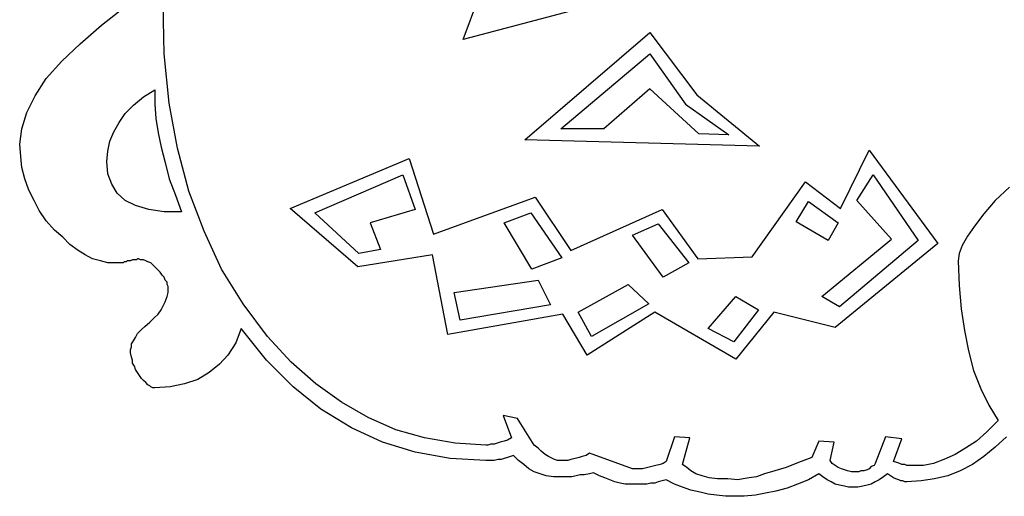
# Model space of a CAD drawing. Extents: x 0.1 to 17.9, y 0 to 2.5.
# Tile 7 of 16: x 7.545 to 9.422, y 0.443 to 1.353. Entities that reach past the tile are written whole.
import ezdxf

# ---------------------------------------------------------------- set-up
doc = ezdxf.new("R2010")
doc.units = 0

msp = doc.modelspace()

# ---------------------------------------------------------------- linework, layer by layer
at = {"color": 0}
for p, q in [((8.390625, 1.314453, 0.5), (8.439453, 1.449219, 0.5)), ((7.701172, 1.341797, 0.5), (7.748047, 1.378906, 0.5)), ((7.820313, 1.287109, 0.5), (7.818359, 1.382813, 0.5)), ((8.662109, 1.386719, 0.5), (8.390625, 1.314453, 0.5)), ((7.660156, 1.306641, 0.5), (7.701172, 1.341797, 0.5)), ((8.507813, 1.123047, 0.5), (8.746094, 1.328125, 0.5)), ((8.746094, 1.328125, 0.5), (8.835938, 1.208984, 0.5)), ((7.625, 1.273438, 0.5), (7.660156, 1.306641, 0.5)), ((7.830078, 1.193359, 0.5), (7.820313, 1.287109, 0.5)), ((8.576172, 1.144531, 0.5), (8.746094, 1.287109, 0.5)), ((8.746094, 1.287109, 0.5), (8.814453, 1.191406, 0.5)), ((7.595703, 1.240234, 0.5), (7.625, 1.273438, 0.5)), ((7.574219, 1.207031, 0.5), (7.595703, 1.240234, 0.5)), ((8.746094, 1.220703, 0.5), (8.658203, 1.144531, 0.5)), ((8.839844, 1.134766, 0.5), (8.746094, 1.220703, 0.5)), ((7.558594, 1.175781, 0.5), (7.574219, 1.207031, 0.5)), ((7.761719, 1.189453, 0.5), (7.78125, 1.205078, 0.5)), ((7.78125, 1.205078, 0.5), (7.802734, 1.21875, 0.5)), ((7.802734, 1.21875, 0.5), (7.802734, 1.191406, 0.5)), ((8.835938, 1.208984, 0.5), (8.955078, 1.111328, 0.5)), ((7.746094, 1.173828, 0.5), (7.761719, 1.189453, 0.5)), ((7.802734, 1.191406, 0.5), (7.804688, 1.164063, 0.5)), ((7.845703, 1.107422, 0.5), (7.830078, 1.193359, 0.5)), ((8.814453, 1.191406, 0.5), (8.896484, 1.132813, 0.5)), ((7.548828, 1.144531, 0.5), (7.558594, 1.175781, 0.5)), ((7.734375, 1.15625, 0.5), (7.746094, 1.173828, 0.5)), ((7.804688, 1.164063, 0.5), (7.808594, 1.136719, 0.5)), ((7.724609, 1.138672, 0.5), (7.734375, 1.15625, 0.5)), ((7.544922, 1.115234, 0.5), (7.548828, 1.144531, 0.5)), ((7.716797, 1.121094, 0.5), (7.724609, 1.138672, 0.5)), ((7.808594, 1.136719, 0.5), (7.814453, 1.109375, 0.5)), ((8.658203, 1.144531, 0.5), (8.576172, 1.144531, 0.5)), ((8.896484, 1.132813, 0.5), (8.839844, 1.134766, 0.5)), ((7.546875, 1.091797, 0.5), (7.544922, 1.115234, 0.5)), ((7.712891, 1.101563, 0.5), (7.716797, 1.121094, 0.5)), ((7.814453, 1.109375, 0.5), (7.822266, 1.080078, 0.5)), ((7.867188, 1.025391, 0.5), (7.845703, 1.107422, 0.5)), ((8.955078, 1.111328, 0.5), (8.507813, 1.123047, 0.5)), ((7.548828, 1.070313, 0.5), (7.546875, 1.091797, 0.5)), ((7.710938, 1.082031, 0.5), (7.712891, 1.101563, 0.5)), ((9.109375, 0.992188, 0.5), (9.164063, 1.103516, 0.5)), ((9.164063, 1.103516, 0.5), (9.294922, 0.925781, 0.5)), ((7.554688, 1.048828, 0.5), (7.548828, 1.070313, 0.5)), ((7.712891, 1.058594, 0.5), (7.710938, 1.082031, 0.5)), ((7.822266, 1.080078, 0.5), (7.830078, 1.048828, 0.5)), ((8.060547, 0.992188, 0.5), (8.287109, 1.087891, 0.5)), ((8.287109, 1.087891, 0.5), (8.333984, 0.943359, 0.5)), ((7.720703, 1.039063, 0.5), (7.712891, 1.058594, 0.5)), ((8.107422, 0.984375, 0.5), (8.275391, 1.056641, 0.5)), ((8.275391, 1.056641, 0.5), (8.298828, 0.990234, 0.5)), ((9.140625, 1.007813, 0.5), (9.171875, 1.056641, 0.5)), ((9.171875, 1.056641, 0.5), (9.257813, 0.931641, 0.5)), ((7.5625, 1.027344, 0.5), (7.554688, 1.048828, 0.5)), ((7.730469, 1.021484, 0.5), (7.720703, 1.039063, 0.5)), ((7.830078, 1.048828, 0.5), (7.841797, 1.017578, 0.5)), ((8.941406, 0.900391, 0.5), (9.042969, 1.042969, 0.5)), ((9.042969, 1.042969, 0.5), (9.109375, 0.992188, 0.5)), ((9.431641, 1.033203, 0.5), (9.404297, 1.007813, 0.5)), ((7.572266, 1.007813, 0.5), (7.5625, 1.027344, 0.5)), ((7.746094, 1.007813, 0.5), (7.730469, 1.021484, 0.5)), ((7.841797, 1.017578, 0.5), (7.853516, 0.986328, 0.5)), ((7.896484, 0.949219, 0.5), (7.867188, 1.025391, 0.5)), ((8.333984, 0.943359, 0.5), (8.527344, 1.013672, 0.5)), ((8.527344, 1.013672, 0.5), (8.595703, 0.912109, 0.5)), ((7.582031, 0.988281, 0.5), (7.572266, 1.007813, 0.5)), ((7.765625, 0.998047, 0.5), (7.746094, 1.007813, 0.5)), ((7.791016, 0.990234, 0.5), (7.765625, 0.998047, 0.5)), ((9.025391, 0.966797, 0.5), (9.048828, 1.005859, 0.5)), ((9.048828, 1.005859, 0.5), (9.105469, 0.964844, 0.5)), ((9.207031, 0.933594, 0.5), (9.140625, 1.007813, 0.5)), ((9.404297, 1.007813, 0.5), (9.382813, 0.982422, 0.5)), ((7.595703, 0.96875, 0.5), (7.582031, 0.988281, 0.5)), ((7.820313, 0.986328, 0.5), (7.791016, 0.990234, 0.5)), ((7.853516, 0.986328, 0.5), (7.820313, 0.986328, 0.5)), ((8.189453, 0.880859, 0.5), (8.060547, 0.992188, 0.5)), ((8.191406, 0.90625, 0.5), (8.107422, 0.984375, 0.5)), ((8.298828, 0.990234, 0.5), (8.212891, 0.964844, 0.5)), ((8.46875, 0.964844, 0.5), (8.519531, 0.984375, 0.5)), ((8.519531, 0.984375, 0.5), (8.578125, 0.898438, 0.5)), ((8.595703, 0.912109, 0.5), (8.769531, 0.990234, 0.5)), ((8.769531, 0.990234, 0.5), (8.837891, 0.896484, 0.5)), ((9.382813, 0.982422, 0.5), (9.365234, 0.958984, 0.5)), ((7.611328, 0.951172, 0.5), (7.595703, 0.96875, 0.5)), ((8.212891, 0.964844, 0.5), (8.232422, 0.914063, 0.5)), ((8.521484, 0.876953, 0.5), (8.46875, 0.964844, 0.5)), ((8.712891, 0.941406, 0.5), (8.761719, 0.962891, 0.5)), ((8.761719, 0.962891, 0.5), (8.820313, 0.888672, 0.5)), ((9.085938, 0.931641, 0.5), (9.025391, 0.966797, 0.5)), ((9.105469, 0.964844, 0.5), (9.085938, 0.931641, 0.5)), ((9.365234, 0.958984, 0.5), (9.351563, 0.939453, 0.5)), ((7.626953, 0.9375, 0.5), (7.611328, 0.951172, 0.5)), ((7.929688, 0.876953, 0.5), (7.896484, 0.949219, 0.5)), ((8.771484, 0.861328, 0.5), (8.712891, 0.941406, 0.5)), ((9.351563, 0.939453, 0.5), (9.341797, 0.921875, 0.5)), ((7.640625, 0.923828, 0.5), (7.626953, 0.9375, 0.5)), ((7.65625, 0.912109, 0.5), (7.640625, 0.923828, 0.5)), ((9.074219, 0.824219, 0.5), (9.207031, 0.933594, 0.5)), ((9.294922, 0.925781, 0.5), (9.099609, 0.765625, 0.5)), ((9.257813, 0.931641, 0.5), (9.107422, 0.804688, 0.5)), ((9.341797, 0.921875, 0.5), (9.335938, 0.90625, 0.5)), ((7.669922, 0.904297, 0.5), (7.65625, 0.912109, 0.5)), ((7.683594, 0.896484, 0.5), (7.669922, 0.904297, 0.5)), ((8.332031, 0.904297, 0.5), (8.189453, 0.880859, 0.5)), ((8.232422, 0.914063, 0.5), (8.191406, 0.90625, 0.5)), ((8.361328, 0.751953, 0.5), (8.332031, 0.904297, 0.5)), ((9.335938, 0.90625, 0.5), (9.333984, 0.892578, 0.5)), ((7.699219, 0.892578, 0.5), (7.683594, 0.896484, 0.5)), ((7.712891, 0.888672, 0.5), (7.699219, 0.892578, 0.5)), ((7.726563, 0.888672, 0.5), (7.712891, 0.888672, 0.5)), ((7.728516, 0.888672, 0.5), (7.726563, 0.888672, 0.5)), ((7.732422, 0.888672, 0.5), (7.728516, 0.888672, 0.5)), ((7.736328, 0.888672, 0.5), (7.732422, 0.888672, 0.5)), ((7.738281, 0.888672, 0.5), (7.736328, 0.888672, 0.5)), ((7.742188, 0.888672, 0.5), (7.738281, 0.888672, 0.5)), ((7.744141, 0.890625, 0.5), (7.742188, 0.888672, 0.5)), ((7.748047, 0.890625, 0.5), (7.744141, 0.890625, 0.5)), ((7.75, 0.892578, 0.5), (7.748047, 0.890625, 0.5)), ((7.753906, 0.892578, 0.5), (7.75, 0.892578, 0.5)), ((7.755859, 0.892578, 0.5), (7.753906, 0.892578, 0.5)), ((7.759766, 0.894531, 0.5), (7.755859, 0.892578, 0.5)), ((7.761719, 0.894531, 0.5), (7.759766, 0.894531, 0.5)), ((7.765625, 0.894531, 0.5), (7.761719, 0.894531, 0.5)), ((7.767578, 0.894531, 0.5), (7.765625, 0.894531, 0.5)), ((7.769531, 0.896484, 0.5), (7.767578, 0.894531, 0.5)), ((7.771484, 0.896484, 0.5), (7.769531, 0.896484, 0.5)), ((7.775391, 0.894531, 0.5), (7.771484, 0.896484, 0.5)), ((7.78125, 0.894531, 0.5), (7.775391, 0.894531, 0.5)), ((7.785156, 0.892578, 0.5), (7.78125, 0.894531, 0.5)), ((7.789063, 0.890625, 0.5), (7.785156, 0.892578, 0.5)), ((7.794922, 0.888672, 0.5), (7.789063, 0.890625, 0.5)), ((7.798828, 0.884766, 0.5), (7.794922, 0.888672, 0.5)), ((7.802734, 0.880859, 0.5), (7.798828, 0.884766, 0.5)), ((8.578125, 0.898438, 0.5), (8.521484, 0.876953, 0.5)), ((8.820313, 0.888672, 0.5), (8.771484, 0.861328, 0.5)), ((8.837891, 0.896484, 0.5), (8.941406, 0.900391, 0.5)), ((9.333984, 0.892578, 0.5), (9.335938, 0.845703, 0.5)), ((7.808594, 0.875, 0.5), (7.802734, 0.880859, 0.5)), ((7.8125, 0.871094, 0.5), (7.808594, 0.875, 0.5)), ((7.816406, 0.865234, 0.5), (7.8125, 0.871094, 0.5)), ((7.820313, 0.861328, 0.5), (7.816406, 0.865234, 0.5)), ((7.970703, 0.810547, 0.5), (7.929688, 0.876953, 0.5)), ((7.822266, 0.855469, 0.5), (7.820313, 0.861328, 0.5)), ((7.826172, 0.851563, 0.5), (7.822266, 0.855469, 0.5)), ((7.826172, 0.847656, 0.5), (7.826172, 0.851563, 0.5)), ((7.828125, 0.84375, 0.5), (7.826172, 0.847656, 0.5)), ((8.373047, 0.832031, 0.5), (8.533203, 0.855469, 0.5)), ((8.533203, 0.855469, 0.5), (8.556641, 0.808594, 0.5)), ((8.609375, 0.794922, 0.5), (8.705078, 0.847656, 0.5)), ((8.705078, 0.847656, 0.5), (8.744141, 0.810547, 0.5)), ((9.335938, 0.845703, 0.5), (9.339844, 0.800781, 0.5)), ((7.826172, 0.824219, 0.5), (7.828125, 0.832031, 0.5)), ((7.828125, 0.839844, 0.5), (7.828125, 0.84375, 0.5)), ((7.828125, 0.832031, 0.5), (7.828125, 0.839844, 0.5)), ((8.384766, 0.779297, 0.5), (8.373047, 0.832031, 0.5)), ((7.818359, 0.806641, 0.5), (7.822266, 0.814453, 0.5)), ((7.822266, 0.814453, 0.5), (7.826172, 0.824219, 0.5)), ((8.017578, 0.748047, 0.5), (7.970703, 0.810547, 0.5)), ((8.556641, 0.808594, 0.5), (8.384766, 0.779297, 0.5)), ((8.744141, 0.810547, 0.5), (8.634766, 0.748047, 0.5)), ((8.857422, 0.763672, 0.5), (8.910156, 0.824219, 0.5)), ((8.910156, 0.824219, 0.5), (8.953125, 0.798828, 0.5)), ((9.107422, 0.804688, 0.5), (9.074219, 0.824219, 0.5)), ((7.800781, 0.783203, 0.5), (7.808594, 0.791016, 0.5)), ((7.808594, 0.791016, 0.5), (7.814453, 0.798828, 0.5)), ((7.814453, 0.798828, 0.5), (7.818359, 0.806641, 0.5)), ((8.580078, 0.791016, 0.5), (8.361328, 0.751953, 0.5)), ((8.626953, 0.712891, 0.5), (8.580078, 0.791016, 0.5)), ((8.634766, 0.748047, 0.5), (8.609375, 0.794922, 0.5)), ((8.755859, 0.794922, 0.5), (8.626953, 0.712891, 0.5)), ((8.910156, 0.705078, 0.5), (8.755859, 0.794922, 0.5)), ((8.953125, 0.798828, 0.5), (8.90625, 0.738281, 0.5)), ((8.982422, 0.794922, 0.5), (8.910156, 0.705078, 0.5)), ((9.099609, 0.765625, 0.5), (8.982422, 0.794922, 0.5)), ((9.339844, 0.800781, 0.5), (9.345703, 0.759766, 0.5)), ((7.783203, 0.767578, 0.5), (7.792969, 0.775391, 0.5)), ((7.792969, 0.775391, 0.5), (7.800781, 0.783203, 0.5)), ((7.765625, 0.746094, 0.5), (7.769531, 0.753906, 0.5)), ((7.769531, 0.753906, 0.5), (7.777344, 0.761719, 0.5)), ((7.777344, 0.761719, 0.5), (7.783203, 0.767578, 0.5)), ((7.966797, 0.763672, 0.5), (7.957031, 0.736328, 0.5)), ((8.015625, 0.703125, 0.5), (7.966797, 0.763672, 0.5)), ((8.90625, 0.738281, 0.5), (8.857422, 0.763672, 0.5)), ((9.345703, 0.759766, 0.5), (9.353516, 0.720703, 0.5)), ((7.757813, 0.734375, 0.5), (7.761719, 0.740234, 0.5)), ((7.757813, 0.728516, 0.5), (7.757813, 0.734375, 0.5)), ((7.761719, 0.740234, 0.5), (7.765625, 0.746094, 0.5)), ((7.957031, 0.736328, 0.5), (7.941406, 0.712891, 0.5)), ((8.0625, 0.699219, 0.5), (8.017578, 0.748047, 0.5)), ((7.755859, 0.722656, 0.5), (7.757813, 0.728516, 0.5)), ((7.755859, 0.716797, 0.5), (7.755859, 0.722656, 0.5)), ((7.757813, 0.708984, 0.5), (7.755859, 0.716797, 0.5)), ((9.353516, 0.720703, 0.5), (9.363281, 0.683594, 0.5)), ((7.759766, 0.703125, 0.5), (7.757813, 0.708984, 0.5)), ((7.759766, 0.697266, 0.5), (7.759766, 0.703125, 0.5)), ((7.763672, 0.691406, 0.5), (7.759766, 0.697266, 0.5)), ((7.925781, 0.695313, 0.5), (7.90625, 0.679688, 0.5)), ((7.941406, 0.712891, 0.5), (7.925781, 0.695313, 0.5)), ((8.066406, 0.652344, 0.5), (8.015625, 0.703125, 0.5)), ((8.109375, 0.658203, 0.5), (8.0625, 0.699219, 0.5)), ((7.765625, 0.685547, 0.5), (7.763672, 0.691406, 0.5)), ((7.769531, 0.679688, 0.5), (7.765625, 0.685547, 0.5)), ((7.773438, 0.673828, 0.5), (7.769531, 0.679688, 0.5)), ((7.90625, 0.679688, 0.5), (7.884766, 0.666016, 0.5)), ((9.363281, 0.683594, 0.5), (9.376953, 0.648438, 0.5)), ((7.777344, 0.667969, 0.5), (7.773438, 0.673828, 0.5)), ((7.78125, 0.664063, 0.5), (7.777344, 0.667969, 0.5)), ((7.785156, 0.660156, 0.5), (7.78125, 0.664063, 0.5)), ((7.789063, 0.65625, 0.5), (7.785156, 0.660156, 0.5)), ((7.859375, 0.658203, 0.5), (7.832031, 0.652344, 0.5)), ((7.884766, 0.666016, 0.5), (7.859375, 0.658203, 0.5)), ((8.158203, 0.623047, 0.5), (8.109375, 0.658203, 0.5)), ((7.792969, 0.654297, 0.5), (7.789063, 0.65625, 0.5)), ((7.794922, 0.652344, 0.5), (7.792969, 0.654297, 0.5)), ((7.798828, 0.650391, 0.5), (7.794922, 0.652344, 0.5)), ((7.802734, 0.650391, 0.5), (7.798828, 0.650391, 0.5)), ((7.832031, 0.652344, 0.5), (7.802734, 0.650391, 0.5)), ((8.119141, 0.609375, 0.5), (8.066406, 0.652344, 0.5)), ((9.376953, 0.648438, 0.5), (9.392578, 0.617188, 0.5)), ((8.208984, 0.59375, 0.5), (8.158203, 0.623047, 0.5)), ((8.177734, 0.574219, 0.5), (8.119141, 0.609375, 0.5)), ((9.392578, 0.617188, 0.5), (9.410156, 0.587891, 0.5)), ((8.261719, 0.570313, 0.5), (8.208984, 0.59375, 0.5)), ((8.494141, 0.591797, 0.5), (8.466797, 0.597656, 0.5)), ((8.466797, 0.597656, 0.5), (8.482422, 0.554688, 0.5)), ((8.525391, 0.541016, 0.5), (8.494141, 0.591797, 0.5)), ((9.410156, 0.587891, 0.5), (9.388672, 0.566406, 0.5)), ((8.236328, 0.546875, 0.5), (8.177734, 0.574219, 0.5)), ((8.316406, 0.554688, 0.5), (8.261719, 0.570313, 0.5)), ((9.388672, 0.566406, 0.5), (9.369141, 0.548828, 0.5)), ((8.298828, 0.527344, 0.5), (8.236328, 0.546875, 0.5)), ((8.375, 0.544922, 0.5), (8.316406, 0.554688, 0.5)), ((8.433594, 0.541016, 0.5), (8.375, 0.544922, 0.5)), ((8.455078, 0.544922, 0.5), (8.449219, 0.542969, 0.5)), ((8.460938, 0.546875, 0.5), (8.455078, 0.544922, 0.5)), ((8.46875, 0.548828, 0.5), (8.460938, 0.546875, 0.5)), ((8.474609, 0.550781, 0.5), (8.46875, 0.548828, 0.5)), ((8.482422, 0.554688, 0.5), (8.474609, 0.550781, 0.5)), ((8.792969, 0.556641, 0.5), (8.777344, 0.509766, 0.5)), ((8.822266, 0.554688, 0.5), (8.792969, 0.556641, 0.5)), ((8.808594, 0.503906, 0.5), (8.822266, 0.554688, 0.5)), ((9.068359, 0.548828, 0.5), (9.054688, 0.517578, 0.5)), ((9.097656, 0.546875, 0.5), (9.068359, 0.548828, 0.5)), ((9.089844, 0.511719, 0.5), (9.097656, 0.546875, 0.5)), ((9.195313, 0.556641, 0.5), (9.175781, 0.505859, 0.5)), ((9.226563, 0.552734, 0.5), (9.195313, 0.556641, 0.5)), ((9.210938, 0.509766, 0.5), (9.226563, 0.552734, 0.5)), ((9.369141, 0.548828, 0.5), (9.347656, 0.535156, 0.5)), ((9.425781, 0.556641, 0.5), (9.404297, 0.537109, 0.5)), ((8.365234, 0.515625, 0.5), (8.298828, 0.527344, 0.5)), ((8.4375, 0.541016, 0.5), (8.433594, 0.541016, 0.5)), ((8.443359, 0.542969, 0.5), (8.4375, 0.541016, 0.5)), ((8.449219, 0.542969, 0.5), (8.443359, 0.542969, 0.5)), ((8.533203, 0.535156, 0.5), (8.525391, 0.541016, 0.5)), ((8.539063, 0.529297, 0.5), (8.533203, 0.535156, 0.5)), ((8.546875, 0.523438, 0.5), (8.539063, 0.529297, 0.5)), ((9.347656, 0.535156, 0.5), (9.328125, 0.523438, 0.5)), ((9.404297, 0.537109, 0.5), (9.382813, 0.519531, 0.5)), ((8.433594, 0.511719, 0.5), (8.365234, 0.515625, 0.5)), ((8.441406, 0.511719, 0.5), (8.433594, 0.511719, 0.5)), ((8.449219, 0.511719, 0.5), (8.441406, 0.511719, 0.5)), ((8.457031, 0.513672, 0.5), (8.449219, 0.511719, 0.5)), ((8.462891, 0.513672, 0.5), (8.457031, 0.513672, 0.5)), ((8.46875, 0.515625, 0.5), (8.462891, 0.513672, 0.5)), ((8.474609, 0.517578, 0.5), (8.46875, 0.515625, 0.5)), ((8.480469, 0.519531, 0.5), (8.474609, 0.517578, 0.5)), ((8.486328, 0.521484, 0.5), (8.480469, 0.519531, 0.5)), ((8.496094, 0.511719, 0.5), (8.486328, 0.521484, 0.5)), ((8.505859, 0.503906, 0.5), (8.496094, 0.511719, 0.5)), ((8.552734, 0.519531, 0.5), (8.546875, 0.523438, 0.5)), ((8.560547, 0.515625, 0.5), (8.552734, 0.519531, 0.5)), ((8.564453, 0.513672, 0.5), (8.560547, 0.515625, 0.5)), ((8.570313, 0.511719, 0.5), (8.564453, 0.513672, 0.5)), ((8.576172, 0.511719, 0.5), (8.570313, 0.511719, 0.5)), ((8.582031, 0.511719, 0.5), (8.576172, 0.511719, 0.5)), ((8.589844, 0.511719, 0.5), (8.582031, 0.511719, 0.5)), ((8.595703, 0.513672, 0.5), (8.589844, 0.511719, 0.5)), ((8.603516, 0.515625, 0.5), (8.595703, 0.513672, 0.5)), ((8.611328, 0.517578, 0.5), (8.603516, 0.515625, 0.5)), ((8.617188, 0.519531, 0.5), (8.611328, 0.517578, 0.5)), ((8.625, 0.521484, 0.5), (8.617188, 0.519531, 0.5)), ((8.630859, 0.525391, 0.5), (8.625, 0.521484, 0.5)), ((8.712891, 0.496094, 0.5), (8.630859, 0.525391, 0.5)), ((8.777344, 0.509766, 0.5), (8.771484, 0.505859, 0.5)), ((9.029297, 0.507813, 0.5), (9.005859, 0.498047, 0.5)), ((9.054688, 0.517578, 0.5), (9.029297, 0.507813, 0.5)), ((9.09375, 0.505859, 0.5), (9.089844, 0.511719, 0.5)), ((9.216797, 0.507813, 0.5), (9.210938, 0.509766, 0.5)), ((9.222656, 0.505859, 0.5), (9.216797, 0.507813, 0.5)), ((9.306641, 0.513672, 0.5), (9.287109, 0.505859, 0.5)), ((9.328125, 0.523438, 0.5), (9.306641, 0.513672, 0.5)), ((9.382813, 0.519531, 0.5), (9.361328, 0.503906, 0.5)), ((8.515625, 0.496094, 0.5), (8.505859, 0.503906, 0.5)), ((8.525391, 0.490234, 0.5), (8.515625, 0.496094, 0.5)), ((8.537109, 0.486328, 0.5), (8.525391, 0.490234, 0.5)), ((8.638672, 0.488281, 0.5), (8.630859, 0.486328, 0.5)), ((8.650391, 0.482422, 0.5), (8.638672, 0.488281, 0.5)), ((8.722656, 0.496094, 0.5), (8.712891, 0.496094, 0.5)), ((8.732422, 0.496094, 0.5), (8.722656, 0.496094, 0.5)), ((8.742188, 0.498047, 0.5), (8.732422, 0.496094, 0.5)), ((8.75, 0.5, 0.5), (8.742188, 0.498047, 0.5)), ((8.757813, 0.501953, 0.5), (8.75, 0.5, 0.5)), ((8.765625, 0.503906, 0.5), (8.757813, 0.501953, 0.5)), ((8.771484, 0.505859, 0.5), (8.765625, 0.503906, 0.5)), ((8.816406, 0.498047, 0.5), (8.808594, 0.503906, 0.5)), ((8.824219, 0.492188, 0.5), (8.816406, 0.498047, 0.5)), ((8.833984, 0.486328, 0.5), (8.824219, 0.492188, 0.5)), ((8.984375, 0.492188, 0.5), (8.964844, 0.486328, 0.5)), ((9.005859, 0.498047, 0.5), (8.984375, 0.492188, 0.5)), ((9.099609, 0.501953, 0.5), (9.09375, 0.505859, 0.5)), ((9.105469, 0.498047, 0.5), (9.099609, 0.501953, 0.5)), ((9.111328, 0.496094, 0.5), (9.105469, 0.498047, 0.5)), ((9.117188, 0.494141, 0.5), (9.111328, 0.496094, 0.5)), ((9.123047, 0.492188, 0.5), (9.117188, 0.494141, 0.5)), ((9.130859, 0.490234, 0.5), (9.123047, 0.492188, 0.5)), ((9.136719, 0.490234, 0.5), (9.130859, 0.490234, 0.5)), ((9.144531, 0.490234, 0.5), (9.136719, 0.490234, 0.5)), ((9.148438, 0.492188, 0.5), (9.144531, 0.490234, 0.5)), ((9.154297, 0.492188, 0.5), (9.148438, 0.492188, 0.5)), ((9.160156, 0.494141, 0.5), (9.154297, 0.492188, 0.5)), ((9.164063, 0.496094, 0.5), (9.160156, 0.494141, 0.5)), ((9.167969, 0.5, 0.5), (9.164063, 0.496094, 0.5)), ((9.173828, 0.501953, 0.5), (9.167969, 0.5, 0.5)), ((9.175781, 0.505859, 0.5), (9.173828, 0.501953, 0.5)), ((9.226563, 0.503906, 0.5), (9.222656, 0.505859, 0.5)), ((9.232422, 0.503906, 0.5), (9.226563, 0.503906, 0.5)), ((9.236328, 0.501953, 0.5), (9.232422, 0.503906, 0.5)), ((9.240234, 0.501953, 0.5), (9.236328, 0.501953, 0.5)), ((9.244141, 0.501953, 0.5), (9.240234, 0.501953, 0.5)), ((9.246094, 0.501953, 0.5), (9.244141, 0.501953, 0.5)), ((9.267578, 0.501953, 0.5), (9.246094, 0.501953, 0.5)), ((9.287109, 0.505859, 0.5), (9.267578, 0.501953, 0.5)), ((9.337891, 0.492188, 0.5), (9.314453, 0.482422, 0.5)), ((9.361328, 0.503906, 0.5), (9.337891, 0.492188, 0.5)), ((8.548828, 0.482422, 0.5), (8.537109, 0.486328, 0.5)), ((8.5625, 0.480469, 0.5), (8.548828, 0.482422, 0.5)), ((8.576172, 0.480469, 0.5), (8.5625, 0.480469, 0.5)), ((8.582031, 0.480469, 0.5), (8.576172, 0.480469, 0.5)), ((8.589844, 0.480469, 0.5), (8.582031, 0.480469, 0.5)), ((8.597656, 0.480469, 0.5), (8.589844, 0.480469, 0.5)), ((8.605469, 0.482422, 0.5), (8.597656, 0.480469, 0.5)), ((8.613281, 0.484375, 0.5), (8.605469, 0.482422, 0.5)), ((8.621094, 0.484375, 0.5), (8.613281, 0.484375, 0.5)), ((8.630859, 0.486328, 0.5), (8.621094, 0.484375, 0.5)), ((8.660156, 0.478516, 0.5), (8.650391, 0.482422, 0.5)), ((8.669922, 0.474609, 0.5), (8.660156, 0.478516, 0.5)), ((8.679688, 0.470703, 0.5), (8.669922, 0.474609, 0.5)), ((8.689453, 0.46875, 0.5), (8.679688, 0.470703, 0.5)), ((8.761719, 0.470703, 0.5), (8.755859, 0.46875, 0.5)), ((8.769531, 0.472656, 0.5), (8.761719, 0.470703, 0.5)), ((8.777344, 0.474609, 0.5), (8.769531, 0.472656, 0.5)), ((8.792969, 0.466797, 0.5), (8.777344, 0.474609, 0.5)), ((8.845703, 0.482422, 0.5), (8.833984, 0.486328, 0.5)), ((8.859375, 0.478516, 0.5), (8.845703, 0.482422, 0.5)), ((8.875, 0.476563, 0.5), (8.859375, 0.478516, 0.5)), ((8.894531, 0.476563, 0.5), (8.875, 0.476563, 0.5)), ((8.914063, 0.474609, 0.5), (8.894531, 0.476563, 0.5)), ((8.923828, 0.476563, 0.5), (8.914063, 0.474609, 0.5)), ((8.935547, 0.478516, 0.5), (8.923828, 0.476563, 0.5)), ((8.949219, 0.480469, 0.5), (8.935547, 0.478516, 0.5)), ((8.964844, 0.486328, 0.5), (8.949219, 0.480469, 0.5)), ((9.048828, 0.474609, 0.5), (9.027344, 0.466797, 0.5)), ((9.068359, 0.486328, 0.5), (9.048828, 0.474609, 0.5)), ((9.076172, 0.480469, 0.5), (9.068359, 0.486328, 0.5)), ((9.083984, 0.474609, 0.5), (9.076172, 0.480469, 0.5)), ((9.091797, 0.470703, 0.5), (9.083984, 0.474609, 0.5)), ((9.099609, 0.466797, 0.5), (9.091797, 0.470703, 0.5)), ((9.175781, 0.470703, 0.5), (9.167969, 0.466797, 0.5)), ((9.183594, 0.474609, 0.5), (9.175781, 0.470703, 0.5)), ((9.191406, 0.480469, 0.5), (9.183594, 0.474609, 0.5)), ((9.199219, 0.486328, 0.5), (9.191406, 0.480469, 0.5)), ((9.205078, 0.482422, 0.5), (9.199219, 0.486328, 0.5)), ((9.210938, 0.478516, 0.5), (9.205078, 0.482422, 0.5)), ((9.214844, 0.476563, 0.5), (9.210938, 0.478516, 0.5)), ((9.220703, 0.474609, 0.5), (9.214844, 0.476563, 0.5)), ((9.224609, 0.472656, 0.5), (9.220703, 0.474609, 0.5)), ((9.228516, 0.472656, 0.5), (9.224609, 0.472656, 0.5)), ((9.232422, 0.470703, 0.5), (9.228516, 0.472656, 0.5)), ((9.236328, 0.470703, 0.5), (9.232422, 0.470703, 0.5)), ((9.263672, 0.472656, 0.5), (9.236328, 0.470703, 0.5)), ((9.289063, 0.476563, 0.5), (9.263672, 0.472656, 0.5)), ((9.314453, 0.482422, 0.5), (9.289063, 0.476563, 0.5)), ((8.699219, 0.466797, 0.5), (8.689453, 0.46875, 0.5)), ((8.708984, 0.466797, 0.5), (8.699219, 0.466797, 0.5)), ((8.71875, 0.466797, 0.5), (8.708984, 0.466797, 0.5)), ((8.726563, 0.466797, 0.5), (8.71875, 0.466797, 0.5)), ((8.732422, 0.466797, 0.5), (8.726563, 0.466797, 0.5)), ((8.740234, 0.466797, 0.5), (8.732422, 0.466797, 0.5)), ((8.748047, 0.46875, 0.5), (8.740234, 0.466797, 0.5)), ((8.755859, 0.46875, 0.5), (8.748047, 0.46875, 0.5)), ((8.808594, 0.460938, 0.5), (8.792969, 0.466797, 0.5)), ((8.824219, 0.455078, 0.5), (8.808594, 0.460938, 0.5)), ((8.841797, 0.451172, 0.5), (8.824219, 0.455078, 0.5)), ((8.857422, 0.447266, 0.5), (8.841797, 0.451172, 0.5)), ((8.986328, 0.453125, 0.5), (8.966797, 0.449219, 0.5)), ((9.007813, 0.458984, 0.5), (8.986328, 0.453125, 0.5)), ((9.027344, 0.466797, 0.5), (9.007813, 0.458984, 0.5)), ((9.107422, 0.464844, 0.5), (9.099609, 0.466797, 0.5)), ((9.117188, 0.462891, 0.5), (9.107422, 0.464844, 0.5)), ((9.125, 0.460938, 0.5), (9.117188, 0.462891, 0.5)), ((9.134766, 0.460938, 0.5), (9.125, 0.460938, 0.5)), ((9.142578, 0.460938, 0.5), (9.134766, 0.460938, 0.5)), ((9.152344, 0.462891, 0.5), (9.142578, 0.460938, 0.5)), ((9.160156, 0.464844, 0.5), (9.152344, 0.462891, 0.5)), ((9.167969, 0.466797, 0.5), (9.160156, 0.464844, 0.5)), ((8.873047, 0.445313, 0.5), (8.857422, 0.447266, 0.5)), ((8.890625, 0.443359, 0.5), (8.873047, 0.445313, 0.5)), ((8.90625, 0.443359, 0.5), (8.890625, 0.443359, 0.5)), ((8.925781, 0.443359, 0.5), (8.90625, 0.443359, 0.5)), ((8.947266, 0.445313, 0.5), (8.925781, 0.443359, 0.5)), ((8.966797, 0.449219, 0.5), (8.947266, 0.445313, 0.5))]:
    msp.add_line(p, q, dxfattribs=at)

doc.saveas('drawing.dxf')
